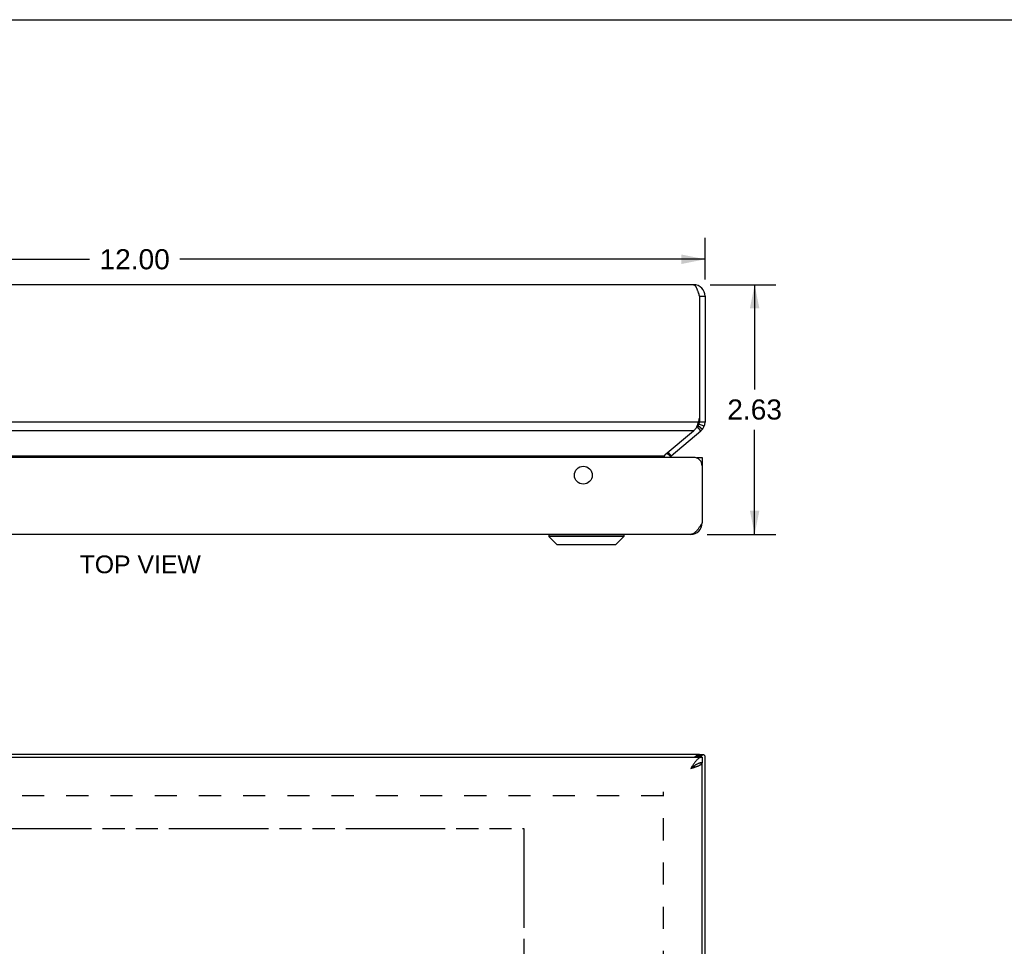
# Model space of a CAD drawing. Header units: inches. Extents: x 0 to 42.3, y 0 to 27.4.
# Tile 8 of 10: x 10.8 to 21.2, y 17.6 to 27.4. Entities that reach past the tile are written whole.
import ezdxf

# ---------------------------------------------------------------- set-up
doc = ezdxf.new("R2010")
doc.units = ezdxf.units.IN
doc.header["$LTSCALE"] = 2.325389
doc.header["$MEASUREMENT"] = 0
doc.linetypes.add('HIDDEN', pattern=[0.2, 0.1, -0.1])
doc.linetypes.add('PHANTOM', pattern=[0.8, 0.45, -0.05, 0.1, -0.05, 0.1, -0.05])
doc.layers.get('0').update_dxf_attribs({"linetype": 'CONTINUOUS'})
for name, color, linetype in [('AVAIL_DOOR_SPACE', 7, 'CONTINUOUS'), ('DEFAULT_2', 8, 'HIDDEN'), ('DIMENSIONS', 7, 'CONTINUOUS')]:
    doc.layers.add(name, color=color, linetype=linetype)
doc.styles.get("Standard").update_dxf_attribs({"font": 'arial.ttf'})
doc.dimstyles.new('DIMSTYLE_3', dxfattribs={"dimtxt": 0.211399, "dimasz": 0.248705, "dimexe": 0.09, "dimexo": 0.07, "dimgap": 0.0425, "dimtad": 0, "dimtih": 1, "dimtoh": 1, "dimzin": 4, "dimdsep": 46, "dimtxsty": 'Standard', "dimblk": '_FILLED', "dimblk1": '_FILLED', "dimblk2": '_FILLED', "dimcen": 0.09, "dimazin": 1, "dimtfac": 1, "dimtofl": 0, "dimtmove": 0, "dimatfit": 3, "dimldrblk": '_FILLED', "dimfxl": 1, "dimtolj": 1, "dimtzin": 4, "dimarcsym": 0})

# ---------------------------------------------------------------- blocks, each defined once
blk = doc.blocks.new('_FILLED')
at = {"color": 0, "linetype": 'ByBlock'}
blk.add_solid([(0, 0), (-1, 0.2), (-1, -0.2)], dxfattribs=at)
blk = doc.blocks.new('*D7')
at = {"layer": 'DIMENSIONS', "color": 2, "linetype": 'Continuous'}
for p, q in [((18.065, 24.57), (18.755, 24.57)), ((18.532, 24.57), (18.532, 23.469)), ((18.532, 21.945), (18.532, 23.046)), ((18.034, 21.945), (18.755, 21.945))]:
    blk.add_line(p, q, dxfattribs=at)
at = {"layer": 'DIMENSIONS', "color": 2, "linetype": 'Continuous', "xscale": 0.2487046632, "yscale": 0.2487046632, "zscale": 0.2487046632}
for p, rotation in [((18.532, 24.57), 90), ((18.532, 21.945), 270)]:
    blk.add_blockref('_FILLED', p, dxfattribs=dict(at, rotation=rotation))
at = {"layer": 'DIMENSIONS', "color": 2, "linetype": 'Continuous', "insert": (18.532, 23.364), "char_height": 0.2114, "width": 0.57447, "attachment_point": 2, "line_spacing_factor": 0.9}
blk.add_mtext('2.63', dxfattribs=at)
blk = doc.blocks.new('*D19')
at = {"layer": 'DIMENSIONS', "color": 2, "linetype": 'Continuous'}
for p, q in [((6.011, 24.625), (6.011, 25.062)), ((18.011, 24.625), (18.011, 25.062)), ((6.011, 24.838), (11.536, 24.838)), ((18.011, 24.838), (12.486, 24.838))]:
    blk.add_line(p, q, dxfattribs=at)
at = {"layer": 'DIMENSIONS', "color": 2, "linetype": 'Continuous', "xscale": 0.2487046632, "yscale": 0.2487046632, "zscale": 0.2487046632, "rotation": 180}
blk.add_blockref('_FILLED', (6.011, 24.838), dxfattribs=at)
at = {"layer": 'DIMENSIONS', "color": 2, "linetype": 'Continuous', "xscale": 0.2487046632, "yscale": 0.2487046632, "zscale": 0.2487046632}
blk.add_blockref('_FILLED', (18.011, 24.838), dxfattribs=at)
at = {"layer": 'DIMENSIONS', "color": 2, "linetype": 'Continuous', "insert": (12.011, 24.944), "char_height": 0.2114, "width": 0.73872, "attachment_point": 2, "line_spacing_factor": 0.9}
blk.add_mtext('12.00', dxfattribs=at)

msp = doc.modelspace()

# ---------------------------------------------------------------- linework, layer by layer
at = {"color": 7, "linetype": 'Continuous'}
for p, q in [((0, 27.3575), (42.2798, 27.3575)), ((17.9507, 24.4504), (18.0107, 24.4504)), ((18.0027, 23.0832), (17.9467, 23.1048)), ((17.9507, 23.1663), (17.9507, 23.1264)), ((18.0107, 23.1264), (17.9507, 23.1264)), ((17.9223, 23.0746), (17.9293, 23.0804)), ((17.9678, 23.0345), (17.9293, 23.0804)), ((17.9826, 23.0492), (17.9367, 23.0878)), ((17.6478, 22.7649), (17.609, 22.7987)), ((17.6545, 22.7715), (17.6223, 22.8098)), ((17.9202, 22.7552), (17.9802, 22.7552)), ((17.9202, 22.7501), (17.9202, 22.7552)), ((17.9802, 22.6948), (17.9752, 22.6948)), ((17.9791, 22.0495), (17.9709, 22.0506)), ((16.3681, 21.9422), (17.1562, 21.9422)), ((16.3681, 21.9422), (16.3681, 21.9234)), ((17.1562, 21.9234), (16.3681, 21.9234)), ((16.3681, 21.9234), (16.4512, 21.8403)), ((17.1562, 21.9234), (17.0731, 21.8403)), ((17.1562, 21.9422), (17.1562, 21.9234)), ((16.4512, 21.8403), (17.0731, 21.8403)), ((16.4563, 21.8382), (17.0681, 21.8382)), ((17.9204, 19.6033), (17.9293, 19.6123)), ((17.9678, 19.6123), (17.9293, 19.6123)), ((17.9415, 19.6333), (17.9415, 19.6284)), ((17.9939, 19.6284), (17.9423, 19.6284)), ((17.9507, 19.6333), (17.9507, 19.6284)), ((17.9802, 19.6033), (17.9802, 19.5433)), ((17.9791, 19.5383), (17.9488, 19.5383))]:
    msp.add_line(p, q, dxfattribs=at)
at = {"color": 3, "linetype": 'Continuous'}
for p, q in [((17.8907, 24.5704), (6.1307, 24.5704)), ((17.9507, 24.4501), (17.9507, 23.1663)), ((18.0107, 24.4504), (18.0107, 23.1264)), ((17.9415, 23.1264), (6.0799, 23.1264)), ((17.8898, 23.0345), (6.1316, 23.0345)), ((17.5914, 22.7839), (17.8898, 23.0345)), ((17.6545, 22.7715), (17.9678, 23.0345)), ((17.8902, 22.7552), (6.1302, 22.7552)), ((6.4402, 22.7715), (17.5812, 22.7715)), ((17.9802, 22.7552), (17.9802, 22.0652)), ((17.8602, 21.9452), (6.1602, 21.9452)), ((6.0402, 19.6033), (17.9802, 19.6033)), ((6.0707, 19.6333), (17.9507, 19.6333)), ((17.9589, 19.6033), (17.9678, 19.6123)), ((18.0107, 7.6543), (18.0107, 19.6123)), ((17.9791, 19.5383), (17.9802, 19.5383)), ((17.9802, 7.7283), (17.9802, 19.5383))]:
    msp.add_line(p, q, dxfattribs=at)
for points in [[(17.8907, 24.5704), (17.8929, 24.5703), (17.895, 24.5697), (17.8971, 24.5687), (17.8993, 24.5674), (17.9014, 24.5657), (17.9036, 24.5637), (17.9057, 24.5613), (17.9079, 24.5586), (17.91, 24.5555), (17.9121, 24.552), (17.9143, 24.5483), (17.9164, 24.5443), (17.9186, 24.5399), (17.9207, 24.5353), (17.9229, 24.5304), (17.925, 24.5253), (17.9271, 24.5199), (17.9293, 24.5143), (17.9314, 24.5085), (17.9336, 24.5025), (17.9357, 24.4964), (17.9379, 24.4901), (17.94, 24.4837), (17.9421, 24.4771), (17.9443, 24.4705), (17.9464, 24.4639), (17.9486, 24.4572), (17.9507, 24.4504)], [(17.9255, 23.081), (17.9283, 23.0872), (17.931, 23.0935), (17.9334, 23.1), (17.9357, 23.1065), (17.9378, 23.1131), (17.9397, 23.1197), (17.9415, 23.1264)], [(17.8898, 23.0345), (17.8948, 23.0386), (17.8995, 23.043), (17.904, 23.0477), (17.9082, 23.0526), (17.9121, 23.0579), (17.9158, 23.0634), (17.9193, 23.069), (17.9225, 23.0749), (17.9255, 23.081)], [(17.5812, 22.7715), (17.5794, 22.7695), (17.5779, 22.7673), (17.5764, 22.7651), (17.5752, 22.7627), (17.5741, 22.7603), (17.5732, 22.7577), (17.5724, 22.7552)], [(17.5914, 22.7839), (17.5885, 22.7809), (17.5859, 22.7778), (17.5835, 22.7747), (17.5812, 22.7715)], [(17.9802, 22.0652), (17.9759, 22.0585), (17.9716, 22.0518), (17.9673, 22.0451), (17.963, 22.0385), (17.9587, 22.032), (17.9544, 22.0256), (17.9502, 22.0193), (17.9459, 22.0131), (17.9416, 22.0072), (17.9373, 22.0014), (17.933, 21.9958), (17.9287, 21.9904), (17.9245, 21.9853), (17.9202, 21.9804), (17.9159, 21.9757), (17.9116, 21.9714), (17.9073, 21.9674), (17.903, 21.9636), (17.8987, 21.9602), (17.8945, 21.9571), (17.8902, 21.9543), (17.8859, 21.9519), (17.8816, 21.9499), (17.8773, 21.9482), (17.873, 21.9469), (17.8687, 21.946), (17.8645, 21.9454), (17.8602, 21.9452)], [(17.9802, 19.6033), (17.9759, 19.6031), (17.9716, 19.6025), (17.9673, 19.6016), (17.963, 19.6002), (17.9587, 19.5986), (17.9544, 19.5965), (17.9502, 19.5941), (17.9459, 19.5914), (17.9416, 19.5883), (17.9373, 19.5849), (17.933, 19.5811), (17.9287, 19.5771), (17.9245, 19.5727), (17.9202, 19.5681), (17.9159, 19.5632), (17.9116, 19.5581), (17.9073, 19.5527), (17.903, 19.5471), (17.8987, 19.5413), (17.8945, 19.5353), (17.8902, 19.5292), (17.8859, 19.5229), (17.8816, 19.5165), (17.8773, 19.51), (17.873, 19.5034), (17.8687, 19.4967), (17.8645, 19.49), (17.8602, 19.4833)], [(17.9034, 19.6033), (17.904, 19.6038), (17.9082, 19.6079), (17.9121, 19.6118), (17.9158, 19.6154), (17.9193, 19.6187), (17.9225, 19.6216), (17.9255, 19.6243), (17.9283, 19.6267), (17.931, 19.6287), (17.9334, 19.6303), (17.9357, 19.6316), (17.9378, 19.6325), (17.9397, 19.6331), (17.9415, 19.6333)], [(17.9678, 19.6123), (17.9705, 19.6142), (17.9731, 19.6161), (17.9756, 19.618), (17.978, 19.6199), (17.9803, 19.6218), (17.9826, 19.6237)], [(17.9939, 19.6284), (17.9927, 19.6283), (17.9912, 19.6281), (17.9897, 19.6277), (17.9882, 19.6272), (17.9868, 19.6265), (17.9853, 19.6257), (17.9839, 19.6248), (17.9826, 19.6237)], [(18.0027, 19.6233), (18.0019, 19.6244), (18.0011, 19.6254), (18.0002, 19.6262), (17.9991, 19.627), (17.998, 19.6276), (17.9968, 19.628), (17.9955, 19.6283), (17.9941, 19.6284), (17.9939, 19.6284)], [(18.0027, 19.6233), (18.004, 19.6213), (18.0052, 19.6195), (18.0064, 19.6178), (18.0075, 19.6163), (18.0084, 19.6151), (18.0092, 19.6141), (18.0099, 19.6133), (18.0103, 19.6127), (18.0106, 19.6124), (18.0107, 19.6123)], [(17.8602, 19.4833), (17.8663, 19.4852), (17.8725, 19.4872), (17.8786, 19.4891), (17.8847, 19.4911), (17.8907, 19.4931), (17.8966, 19.495), (17.9024, 19.497), (17.9082, 19.499), (17.9137, 19.5009), (17.9192, 19.5029), (17.9245, 19.5049), (17.9296, 19.5068), (17.9345, 19.5088), (17.9393, 19.5107), (17.9438, 19.5127), (17.9481, 19.5147), (17.9522, 19.5166), (17.956, 19.5186), (17.9596, 19.5206), (17.963, 19.5225), (17.966, 19.5245), (17.9688, 19.5265), (17.9712, 19.5284), (17.9734, 19.5304), (17.9753, 19.5324), (17.9769, 19.5343), (17.9782, 19.5363), (17.9791, 19.5383)]]:
    msp.add_lwpolyline(points, dxfattribs=at)
at = {"color": 7, "linetype": 'Continuous'}
for points in [[(17.9293, 19.6123), (17.9306, 19.6142), (17.9319, 19.6161), (17.9331, 19.618), (17.9344, 19.6199), (17.9355, 19.6218), (17.9367, 19.6237)], [(17.9423, 19.6284), (17.9418, 19.6284), (17.9412, 19.6282), (17.9406, 19.628), (17.94, 19.6276), (17.9394, 19.6271), (17.9387, 19.6264), (17.938, 19.6257), (17.9373, 19.6248), (17.9367, 19.6237)], [(17.9802, 19.5433), (17.9759, 19.5432), (17.9716, 19.5429), (17.9673, 19.5424), (17.963, 19.5417), (17.9587, 19.5409), (17.9544, 19.5399), (17.9502, 19.5387), (17.9459, 19.5373), (17.9416, 19.5358), (17.9373, 19.5341), (17.933, 19.5322), (17.9287, 19.5302), (17.9245, 19.528), (17.9202, 19.5257), (17.9159, 19.5232), (17.9116, 19.5207), (17.9073, 19.518), (17.903, 19.5152), (17.8987, 19.5123), (17.8945, 19.5093), (17.8902, 19.5062), (17.8859, 19.5031), (17.8816, 19.4999), (17.8773, 19.4966), (17.873, 19.4933), (17.8687, 19.49), (17.8645, 19.4866), (17.8602, 19.4833)], [(17.8602, 19.4833), (17.8641, 19.4858), (17.868, 19.4883), (17.8719, 19.4907), (17.8757, 19.4933), (17.8795, 19.4958), (17.8831, 19.4983), (17.8867, 19.5008), (17.8902, 19.5033), (17.8935, 19.5057), (17.8967, 19.5083), (17.8997, 19.5108), (17.9026, 19.5132), (17.9053, 19.5158), (17.9078, 19.5183), (17.9078, 19.5183)]]:
    msp.add_lwpolyline(points, dxfattribs=at)
at = {"color": 3, "linetype": 'Continuous'}
msp.add_circle((16.7302, 22.5672), 0.094, dxfattribs=at)
for centre, radius, start, end in [((17.8907, 24.4504), 0.12, 0, 90), ((17.7921, 24.4501), 0.1586, 0, 0.13366), ((17.78, 23.1848), 0.1717, 340.12239, 353.81324), ((17.8907, 23.1264), 0.12, 310, 360), ((17.6931, 22.7256), 0.06, 130, 150.37755), ((17.8902, 22.6652), 0.09, 0, 90), ((17.8602, 22.0652), 0.12, 270, 360)]:
    msp.add_arc(centre, radius, start, end, dxfattribs=at)
at = {"color": 7, "linetype": 'Continuous'}
for centre, radius, start, end in [((17.8907, 24.4504), 0.06, 0, 35.79249), ((17.8907, 23.1264), 0.06, 310, 360), ((17.6931, 22.7256), 0.12, 156.07181, 165.69403), ((16.3712, 21.9422), 0.00305, 89.99991, 180), ((17.1532, 21.9422), 0.00305, 0, 90.00009), ((16.4563, 21.8453), 0.0071, 225.00001, 270.00001), ((17.0681, 21.8453), 0.0071, 269.99999, 314.99999)]:
    msp.add_arc(centre, radius, start, end, dxfattribs=at)
at = {"layer": 'AVAIL_DOOR_SPACE', "color": 4, "linetype": 'PHANTOM'}
for p, q in [((6.7902, 18.8533), (16.1052, 18.8533)), ((16.1052, 18.8533), (16.1052, 8.4133))]:
    msp.add_line(p, q, dxfattribs=at)
at = {"layer": 'DEFAULT_2', "color": 8, "linetype": 'HIDDEN'}
for p, q in [((17.5707, 19.1956), (6.4507, 19.1956)), ((17.5731, 8.0303), (17.5731, 19.2362))]:
    msp.add_line(p, q, dxfattribs=at)

# ---------------------------------------------------------------- texts
at = {"layer": 'DIMENSIONS', "color": 2, "linetype": 'Continuous', "insert": (12.0696, 21.7231), "char_height": 0.18653, "width": 1.271029, "attachment_point": 2, "line_spacing_factor": 0.9}
msp.add_mtext('TOP VIEW', dxfattribs=at)

# ---------------------------------------------------------------- dimensions: what is measured, and where the dimension line sits
at = {"layer": 'DIMENSIONS', "color": 2, "linetype": 'Continuous'}
dim = msp.add_linear_dim(base=(18.0107, 24.8379), p1=(6.0107, 25.1318), p2=(18.0107, 25.1318), dimstyle='DIMSTYLE_3', dxfattribs=at)
dim.commit()
dim.dimension.update_dxf_attribs({"geometry": '*D19', "text_midpoint": (12.0197, 24.8368), "dimtype": 160})
dim = msp.add_linear_dim(base=(18.5316, 21.9452), p1=(17.9948, 24.5704), p2=(17.9643, 21.9452), angle=270, dimstyle='DIMSTYLE_3', dxfattribs=at)
dim.commit()
dim.dimension.update_dxf_attribs({"geometry": '*D7', "text_midpoint": (18.529, 23.2566), "dimtype": 160})

doc.saveas('drawing.dxf')
